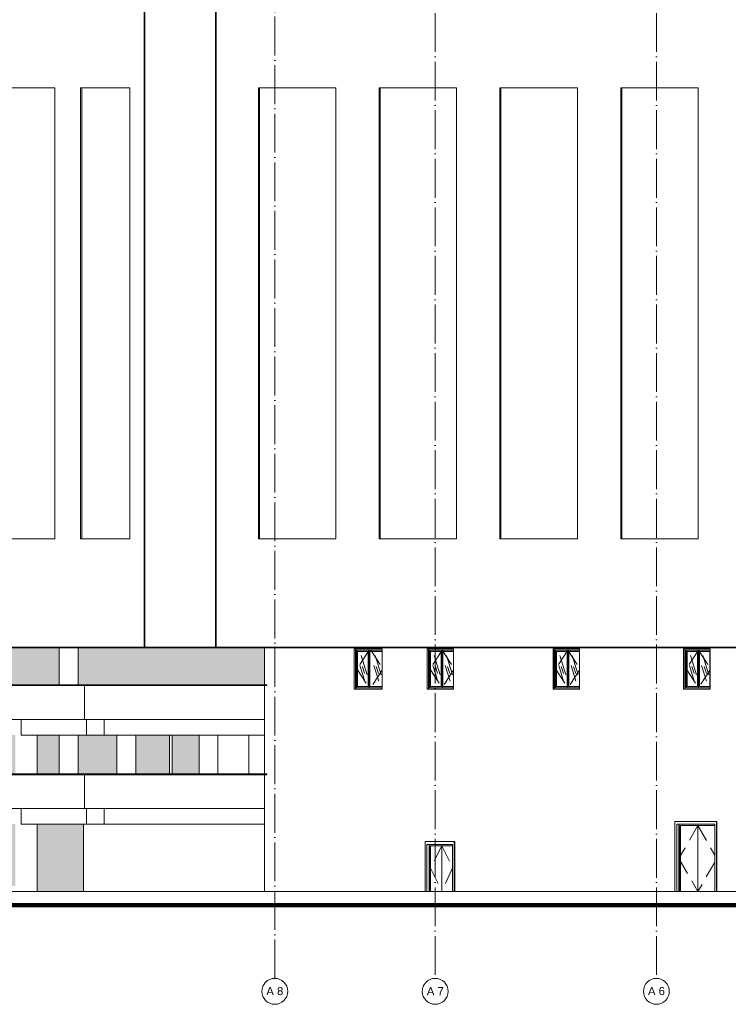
# Model space of a CAD drawing. Header units: millimetres. Extents: x 27034 to 255531, y -206966 to 210227.
# Tile 5 of 87: x 89949 to 116223, y -14200 to 22288. Entities that reach past the tile are written whole.
import ezdxf

# ---------------------------------------------------------------- set-up
doc = ezdxf.new("R2010")
doc.units = ezdxf.units.MM
doc.header["$LTSCALE"] = 0.05
doc.linetypes.add('ACAD_ISO04W100', pattern=[30, 24, -3, 0, -3])
doc.linetypes.add('DASHED', pattern=[19.05, 12.7, -6.35])
doc.layers.get('0').update_dxf_attribs({"lineweight": 0})
doc.layers.add('001 Axis', color=1, linetype='ACAD_ISO04W100', lineweight=13)
doc.layers.add('CMP door mark', color=1, linetype='Continuous', lineweight=0)
doc.styles.add('CMP 1-100', font='arial.ttf', dxfattribs={"height": 300})

msp = doc.modelspace()

# ---------------------------------------------------------------- hatches: boundary and pattern name
h = msp.add_hatch(color=251)
h.paths.add_polyline_path([(79363.5, -2362), (79613.8, -2362), (79613.8, -972.2), (79363.5, -972.2)])
h.paths.add_polyline_path([(70651.3, -972.2), (68980.2, -972.2), (68980.2, -2362), (70651.3, -2362)])
h.paths.add_polyline_path([(71877.3, -2362), (71877.3, -972.2), (71351.3, -972.2), (71351.3, -2362)])
h.paths.add_polyline_path([(73171.9, -2362), (73171.9, -972.2), (71936.4, -972.2), (71936.4, -2362)])
h.paths.add_polyline_path([(58711.8, -2362), (58711.8, -972.2), (58036.2, -972.2), (58036.2, -2362)])
h.paths.add_polyline_path([(92112.5, -972.2), (92112.5, -2362), (99023.4, -2362), (99023.4, -972.2)])
h.paths.add_polyline_path([(84745.7, -972.2), (83963.5, -972.2), (83963.5, -2362), (84745.7, -2362)])
h.paths.add_polyline_path([(66062.6, -2362), (66062.6, -972.2), (65492.5, -972.2), (65492.5, -2362)])
h.paths.add_polyline_path([(63613.4, -972.2), (63613.4, -2362), (63996.9, -2362), (63996.9, -972.2)])
h.paths.add_polyline_path([(88698.9, -2362), (91412.5, -2362), (91412.5, -972.2), (88698.9, -972.2)])
h.paths.add_polyline_path([(85445.7, -2362), (87998.9, -2362), (87998.9, -972.2), (85445.7, -972.2)])
h.paths.add_polyline_path([(68280.2, -2362), (68280.2, -972.2), (67576.7, -972.2), (67576.7, -2362)])
h.paths.add_polyline_path([(76542.6, -972.2), (76542.6, -2362), (78663.5, -2362), (78663.5, -972.2)])
h.paths.add_polyline_path([(75842.6, -2362), (75842.6, -972.2), (73871.9, -972.2), (73871.9, -2362)])
h.paths.add_polyline_path([(57101.1, -2362), (57186.1, -2362), (57186.1, -972.2), (57101.1, -972.2)])
h.paths.add_polyline_path([(59411.8, -2362), (60316.6, -2362), (60316.6, -972.2), (59411.8, -972.2)])
h = msp.add_hatch(color=251)
h.paths.add_polyline_path([(48177.9, -5662.1), (48177.9, -4222), (47865.3, -4222), (47865.3, -5662.1)])
h.paths.add_polyline_path([(94254.6, -4222), (94254.6, -5662.1), (95503.2, -5662.1), (95503.2, -4222)])
h.paths.add_polyline_path([(79613.8, -4222), (79363.5, -4222), (79363.5, -5662.1), (79613.8, -5662.1)])
h.paths.add_polyline_path([(70651.3, -5662.1), (70651.3, -4222), (70200, -4222), (70200, -5662.1)])
h.paths.add_polyline_path([(78531.9, -4222), (76542.6, -4222), (76542.6, -5662.1), (78531.9, -5662.1)])
h.paths.add_polyline_path([(48877.9, -5662.1), (49336.6, -5662.1), (49336.6, -4222), (48877.9, -4222)])
h.paths.add_polyline_path([(69500, -4222), (68980.2, -4222), (68980.2, -5662.1), (69500, -5662.1)])
h.paths.add_polyline_path([(65492.5, -4222), (65492.5, -5662.1), (66062.6, -5662.1), (66062.6, -4222)])
h.paths.add_polyline_path([(75371.8, -4222), (73871.9, -4222), (73871.9, -5662.1), (75371.8, -5662.1)])
h.paths.add_polyline_path([(47166.7, -4222), (47059.5, -4222), (47059.5, -5662.1), (47166.7, -5662.1)])
h.paths.add_polyline_path([(71877.3, -4222), (71351.3, -4222), (71351.3, -5662.1), (71877.3, -5662.1)])
h.paths.add_polyline_path([(50036.6, -5662.1), (50723.1, -5662.1), (50723.1, -4222), (50036.6, -4222)])
h.paths.add_polyline_path([(83963.5, -5662.1), (84745.7, -5662.1), (84745.7, -4222), (83963.5, -4222)])
h.paths.add_polyline_path([(87998.9, -5662.1), (87998.9, -4222), (86468.1, -4222), (86468.1, -5662.1)])
h.paths.add_polyline_path([(89781.8, -4222), (88698.9, -4222), (88698.9, -5662.1), (89781.8, -5662.1)])
h.paths.add_polyline_path([(91412.5, -4222), (90597.9, -4222), (90597.9, -5662.1), (91412.5, -5662.1)])
h.paths.add_polyline_path([(95597.1, -4222), (95597.1, -5662.1), (96599.9, -5662.1), (96599.9, -4222)])
h.paths.add_polyline_path([(92112.5, -4222), (92112.5, -5662.1), (93554.6, -5662.1), (93554.6, -4222)])
h.paths.add_polyline_path([(72361.8, -4222), (71936.4, -4222), (71936.4, -5662.1), (72361.8, -5662.1)])
h.paths.add_polyline_path([(63613.4, -4222), (63613.4, -5662.1), (63996.9, -5662.1), (63996.9, -4222)])
h.paths.add_polyline_path([(60316.6, -5662.1), (60316.6, -4222), (60277.7, -4222), (60277.7, -5662.1)])
h.paths.add_polyline_path([(68280.2, -4222), (67576.7, -4222), (67576.7, -5662.1), (68280.2, -5662.1)])
h.paths.add_polyline_path([(59577.7, -5662.1), (59577.7, -4222), (59411.8, -4222), (59411.8, -5662.1)])
h.paths.add_polyline_path([(57101.1, -5637.6), (57186.1, -5637.6), (57186.1, -4222), (57101.1, -4222)])
h.paths.add_polyline_path([(85768.1, -5662.1), (85768.1, -4222), (85445.7, -4222), (85445.7, -5662.1)])
h.paths.add_polyline_path([(58711.8, -5662.1), (58711.8, -4222), (58182.2, -4222), (58182.2, -5662.1)])
h.paths.add_polyline_path([(73171.9, -4222), (73061.8, -4222), (73061.8, -5662.1), (73171.9, -5662.1)])
h = msp.add_hatch(color=251)
h.paths.add_polyline_path([(52119.8, -7522.1), (51423.1, -7522.1), (51423.1, -9822.1), (51479.4, -9822.1), (51529.4, -9872.1), (51529.4, -10022.1), (52069.5, -10022.1), (52069.5, -9872.1), (52119.5, -9822.1)])
h.paths.add_polyline_path([(72361.8, -10022.1), (72361.8, -7522.1), (70200, -7522.1), (70200, -10022.1)])
h.paths.add_polyline_path([(49238.7, -9872.1), (49294.5, -9822.1), (49336.6, -9822.1), (49336.6, -7522.1), (48877.9, -7522.1), (48877.9, -10022.1), (49238.7, -10022.1)])
h.paths.add_polyline_path([(50036.6, -7522.1), (50036.6, -9822.1), (50575.9, -9822.1), (50575.9, -7522.1)])
h.paths.add_polyline_path([(82448.1, -10022.1), (85718.1, -10022.1), (85718.1, -9872.1), (85768.1, -9822.1), (85768.1, -7522.1), (82448.1, -7522.1)])
h.paths.add_polyline_path([(86468.1, -7522.1), (86468.1, -9822.1), (86518.1, -9872.1), (86518.1, -10022.1), (88171.4, -10022.1), (88171.4, -9872.1), (88221.4, -9822.1), (89781.8, -9822.1), (89781.8, -7522.1)])
h.paths.add_polyline_path([(92314.5, -10022.1), (92314.5, -7522.1), (90597.9, -7522.1), (90597.9, -10022.1)])
h.paths.add_polyline_path([(62537.4, -7522.1), (62537.4, -10022.1), (64043.2, -10022.1), (64043.2, -9872.1), (64093.2, -9822.1), (64233, -9822.1), (64233, -7522.1)])
h.paths.add_polyline_path([(64933, -9822.1), (66789.8, -9822.1), (66789.8, -7522.1), (64933, -7522.1)])
h.paths.add_polyline_path([(67489.8, -7522.1), (67489.8, -9822.1), (67597, -9822.1), (67647, -9872.1), (67647, -10022.1), (69500, -10022.1), (69500, -7522.1)])
h.paths.add_polyline_path([(75371.8, -7522.1), (73061.8, -7522.1), (73061.8, -10022.1), (75371.8, -10022.1)])
h.paths.add_polyline_path([(52819.9, -9822.1), (52869.9, -9872.1), (52869.9, -10022.1), (53748.3, -10022.1), (53748.3, -7522.1), (52819.9, -7522.1)])
h.paths.add_polyline_path([(55532.3, -10022.1), (55532.3, -7522.1), (54448.3, -7522.1), (54448.3, -10022.1)])
h.paths.add_polyline_path([(61837, -10022.1), (61837, -7522.1), (61148.5, -7522.1), (61148.5, -10022.1)])

# ---------------------------------------------------------------- linework, layer by layer
at = {"lineweight": 35}
for p, q in [((94571, 22707.7, 158.5), (94571, -972.2, 158.5)), ((97217.8, 22707.7, 158.5), (97217.8, -972.2, 158.5))]:
    msp.add_line(p, q, dxfattribs=at)
for p, q in [((99116.3, -2392, -135354), (99116.3, -2362, -135354)), ((99116.3, -5692.1, -135354), (99116.3, -5662.1, -135354))]:
    msp.add_line(p, q)
for points in [[(94571, 22707.7), (94571, -972.2)], [(97217.8, 22707.7), (97217.8, -972.2)], [(91412.5, -972.2), (91412.5, -2362)], [(92112.5, -972.2), (92112.5, -2362)], [(99023.4, -972.2), (99023.4, -2362)], [(103391.1, -1022.2), (102351.7, -1022.2)], [(102351.7, -1022.2), (102351.7, -2522.2)], [(102395.3, -1022.2), (102395.3, -2522.2)], [(103391.1, -1072.2), (102428, -1072.2)], [(102428, -1072.2), (102428, -2472.2)], [(102446.9, -1072.2), (102446.9, -2472.2)], [(102903.4, -1072.2), (102903.4, -2472.2)], [(103391.1, -1022.2), (103391.1, -2522.2)], [(106036, -1022.2), (105057.8, -1022.2)], [(105057.8, -1022.2), (105057.8, -2522.2)], [(105101.4, -1022.2), (105101.4, -2522.2)], [(106036, -1072.2), (105134, -1072.2)], [(105134, -1072.2), (105134, -2472.2)], [(105153, -1072.2), (105153, -2472.2)], [(105609.4, -1072.2), (105609.4, -2472.2)], [(106036, -1022.2), (106036, -2522.2)], [(110703.2, -1022.2), (109725, -1022.2)], [(109725, -1022.2), (109725, -2522.2)], [(109768.7, -1022.2), (109768.7, -2522.2)], [(110703.2, -1072.2), (109801.3, -1072.2)], [(109801.3, -1072.2), (109801.3, -2472.2)], [(109820.2, -1072.2), (109820.2, -2472.2)], [(110276.7, -1072.2), (110276.7, -2472.2)], [(110703.2, -1022.2), (110703.2, -2522.2)], [(115551.1, -1022.2), (114567.3, -1022.2)], [(114567.3, -1022.2), (114567.3, -2522.2)], [(114610.9, -1022.2), (114610.9, -2522.2)], [(115551.1, -1072.2), (114643.5, -1072.2)], [(114643.5, -1072.2), (114643.5, -2472.2)], [(114662.4, -1072.2), (114662.4, -2472.2)], [(115118.9, -1072.2), (115118.9, -2472.2)], [(115551.1, -1022.2), (115551.1, -2522.2)], [(102870.7, -1122.2), (102479.5, -1122.2)], [(102479.5, -1122.2), (102479.5, -2422.2)], [(102870.7, -1122.2), (102870.7, -2422.2)], [(103388.4, -1122.2), (102936, -1122.2)], [(102936, -1122.2), (102936, -2422.2)], [(103388.4, -1122.2), (103388.4, -2422.2)], [(105576.8, -1122.2), (105185.6, -1122.2)], [(105185.6, -1122.2), (105185.6, -2422.2)], [(105576.8, -1122.2), (105576.8, -2422.2)], [(106033.3, -1122.2), (105642, -1122.2)], [(105642, -1122.2), (105642, -2422.2)], [(106033.3, -1122.2), (106033.3, -2422.2)], [(110244.1, -1122.2), (109852.8, -1122.2)], [(109852.8, -1122.2), (109852.8, -2422.2)], [(110244.1, -1122.2), (110244.1, -2422.2)], [(110700.5, -1122.2), (110309.3, -1122.2)], [(110309.3, -1122.2), (110309.3, -2422.2)], [(110700.5, -1122.2), (110700.5, -2422.2)], [(115086.3, -1122.2), (114695, -1122.2)], [(114695, -1122.2), (114695, -2422.2)], [(115086.3, -1122.2), (115086.3, -2422.2)], [(115542.7, -1122.2), (115151.5, -1122.2)], [(115151.5, -1122.2), (115151.5, -2422.2)], [(115542.7, -1122.2), (115542.7, -2422.2)], [(99023.4, -2392), (99023.4, -5662.1)], [(103391.1, -2522.2), (102351.7, -2522.2)], [(103391.1, -2472.2), (102428, -2472.2)], [(102870.7, -2422.2), (102479.5, -2422.2)], [(103388.4, -2422.2), (102936, -2422.2)], [(106036, -2522.2), (105057.8, -2522.2)], [(106036, -2472.2), (105134, -2472.2)], [(105576.8, -2422.2), (105185.6, -2422.2)], [(106033.3, -2422.2), (105642, -2422.2)], [(110703.2, -2522.2), (109725, -2522.2)], [(110703.2, -2472.2), (109801.3, -2472.2)], [(110244.1, -2422.2), (109852.8, -2422.2)], [(110700.5, -2422.2), (110309.3, -2422.2)], [(115551.1, -2522.2), (114567.3, -2522.2)], [(115551.1, -2472.2), (114643.5, -2472.2)], [(115086.3, -2422.2), (114695, -2422.2)], [(115542.7, -2422.2), (115151.5, -2422.2)], [(89997.8, -3642), (89997.8, -4222)], [(93076, -3642), (93076, -4222)], [(99023.4, -4222), (89997.8, -4222)], [(90597.9, -4222), (90597.9, -5662.1)], [(91412.5, -4222), (91412.5, -5662.1)], [(92112.5, -4222), (92112.5, -5662.1)], [(93554.6, -4222), (93554.6, -5662.1)], [(93554.6, -4272.4), (93554.6, -5662.1)], [(94254.6, -4222), (94254.6, -5662.1)], [(94254.6, -4272.4), (94254.6, -5662.1)], [(95503.2, -4222), (95503.2, -5662.1)], [(95597.1, -4222), (95597.1, -5662.1)], [(96599.9, -4222), (96599.9, -5662.1)], [(97299.9, -4222), (97299.9, -5662.1)], [(98444.9, -4222), (98444.9, -5662.1)], [(99023.4, -5692.1), (99023.4, -10022.1)], [(89997.8, -6942.1), (89997.8, -7522.1)], [(93076, -6942.1), (93076, -7521.8)], [(99023.4, -7522.1), (89997.8, -7522.1)], [(90597.9, -7522.1), (90597.9, -10022.1)], [(92314.5, -7522.1), (92314.5, -10022.1)], [(115798.3, -7422.1), (114245.6, -7422.1)], [(114245.6, -7422.1), (114245.6, -10022.1)], [(115718, -7522.1), (114310.7, -7522.1)], [(114310.7, -7522.1), (114310.7, -10022.1)], [(114394.2, -7522.1), (114394.2, -10022.1)], [(115718, -7572.1), (114426.7, -7572.1)], [(114426.7, -7572.1), (114426.7, -10022.1)], [(114449.3, -7572.1), (114449.3, -10022.1)], [(115097.8, -7572.1), (115097.8, -10022.1)], [(115718, -7522.1), (115718, -10022.1)], [(115783.1, -7422.1), (115783.1, -10022.1)], [(115798.3, -7422.1), (115798.3, -10022.1)], [(106079.4, -8172.3), (104981.9, -8172.3)], [(104981.9, -8172.3), (104981.9, -10022.1)], [(106079.4, -8172.3), (104981.9, -8172.3)], [(105999.2, -8272.3), (105047.1, -8272.3)], [(105047.1, -8272.3), (105047.1, -10022.1)], [(105999.2, -8272.3), (105047.1, -8272.3)], [(105130.5, -8272.3), (105130.5, -10022.1)], [(105999.1, -8322.3), (105163.1, -8322.3)], [(105163.1, -8322.3), (105163.1, -10022.1)], [(105999.1, -8322.3), (105163.1, -8322.3)], [(105185.9, -8322.3), (105185.9, -10022.1)], [(105606.5, -8322.3), (105606.5, -10022.1)], [(105999.2, -8272.3), (105999.1, -10022.1)], [(106064.3, -8172.3), (106064.3, -10022.1)], [(106079.4, -8172.3), (106079.4, -10022.1)], [(137103.5, -10522.1), (36294.6, -10522.1), (36294.6, -10022.1), (137103.5, -10022.1)], [(104981.9, -10022.1), (106079.4, -10022.1)], [(104981.9, -10022.1), (106079.4, -10022.1)], [(114245.6, -10022.1), (115798.3, -10022.1)]]:
    msp.add_lwpolyline(points)
at = {"lineweight": 0}
for points in [[(89484.8, 3052.7), (91250.4, 3052.7), (91250.4, 19757.4), (89484.8, 19757.4)], [(92209.8, 19757.4), (92255.1, 19757.4), (92255.1, 3052.7), (92209.8, 3052.7)], [(92209.8, 3052.7), (94031.1, 3052.7), (94031.1, 19757.4), (92209.8, 19757.4)]]:
    msp.add_lwpolyline(points, close=True, dxfattribs=at)
for points in [[(98804.1, 19757.4), (101673, 19757.4), (101673, 3052.7), (98804.1, 3052.7)], [(98842, 3052.7), (98804.1, 3052.7), (98804.1, 19757.4), (98842, 19757.4)], [(103280.2, 19757.4), (106149.1, 19757.4), (106149.1, 3052.7), (103280.2, 3052.7)], [(103318.1, 3052.7), (103280.2, 3052.7), (103280.2, 19757.4), (103318.1, 19757.4)], [(107756.3, 19757.4), (110625.2, 19757.4), (110625.2, 3052.7), (107756.3, 3052.7)], [(107794.2, 3052.7), (107756.3, 3052.7), (107756.3, 19757.4), (107794.2, 19757.4)], [(112232.4, 19757.4), (115101.2, 19757.4), (115101.2, 3052.7), (112232.4, 3052.7)], [(112270.3, 3052.7), (112232.4, 3052.7), (112232.4, 19757.4), (112270.3, 19757.4)]]:
    msp.add_lwpolyline(points, close=True)
at = {"lineweight": 35}
msp.add_lwpolyline([(120966.4, -972.2), (49500.2, -972.2)], dxfattribs=at)
at = {"color": 4}
for points in [[(102606.3, -1270.6), (102828.4, -1988.4)], [(103124, -1270.6), (103346.1, -1988.4)], [(105312.4, -1270.6), (105534.5, -1988.4)], [(105768.8, -1270.6), (105990.9, -1988.4)], [(109979.6, -1270.6), (110201.7, -1988.4)], [(110436.1, -1270.6), (110658.1, -1988.4)], [(114821.6, -1270.4), (115043.6, -1988.3)], [(115278, -1270.4), (115500.1, -1988.3)], [(102563.2, -1643.8), (102742.2, -2222.2)], [(102654.8, -1680.1), (102737.2, -1946.5)], [(103080.9, -1643.8), (103259.8, -2222.2)], [(103172.5, -1680.1), (103254.9, -1946.5)], [(105269.3, -1643.8), (105448.2, -2222.2)], [(105360.9, -1680.1), (105443.3, -1946.5)], [(105725.7, -1643.8), (105904.7, -2222.2)], [(105817.3, -1680.1), (105899.7, -1946.5)], [(109936.5, -1643.8), (110115.5, -2222.2)], [(110028.1, -1680.1), (110110.5, -1946.5)], [(110393, -1643.8), (110571.9, -2222.2)], [(110484.6, -1680.1), (110567, -1946.5)], [(114778.5, -1643.6), (114957.4, -2222.1)], [(114870.1, -1680), (114952.4, -1946.3)], [(115234.9, -1643.6), (115413.9, -2222.1)], [(115326.5, -1680), (115408.9, -1946.3)]]:
    msp.add_lwpolyline(points, dxfattribs=at)
at = {"color": 7, "lineweight": 0}
for points in [[(99116.3, -2362), (44295.2, -2362)], [(99116.3, -2392), (44295.2, -2392)], [(99023.4, -3642), (44345.2, -3642)], [(99116.3, -5662.1), (44295.2, -5662.1)], [(99116.3, -5692.1), (44295.2, -5692.1)], [(99023.4, -6942.1), (44345.2, -6942.1)]]:
    msp.add_lwpolyline(points, dxfattribs=at)
at = {"lineweight": 0}
for points in [[(92353.4, -2362), (92353.4, -3642)], [(92428.9, -3642), (92428.9, -4222)], [(92353.4, -5662.1), (92353.4, -6942.1)], [(92428.9, -6942.1), (92428.9, -7522.1)], [(124099.7, -10022.1), (44497.3, -10022.1)]]:
    msp.add_lwpolyline(points, dxfattribs=at)
at = {"lineweight": 100}
msp.add_lwpolyline([(137507.1, -6722.1), (137507.1, -10522.1), (36294.6, -10522.1)], dxfattribs=at)
at = {"layer": '001 Axis', "ltscale": 1200}
for p, q in [((99406, -13240.5, -4196.2), (99406, 40532.7, -4196.1)), ((105356.1, 40532.7, -4196.1), (105356.1, -13240.4, -4196.2)), ((113556.1, 40532.7, -4196.1), (113556.1, -13240.5, -4196.2))]:
    msp.add_line(p, q, dxfattribs=at)
at = {"layer": '001 Axis', "linetype": 'Continuous'}
for centre in [(99406, -13720.5, -4196.2), (105356.1, -13720.5, -4196.2), (113556.1, -13720.5, -4196.2)]:
    msp.add_circle(centre, 480, dxfattribs=at)
at = {"layer": 'CMP door mark', "color": 8, "linetype": 'DASHED', "lineweight": 0, "ltscale": 1000}
for points, elevation in [([(102903.4, -1072.2), (102446.9, -1772.2), (102903.4, -2472.2)], 183.9), ([(102964.6, -1072.2), (103391.1, -1726.3)], 158.5), ([(105609.4, -1072.2), (105153, -1772.2), (105609.4, -2472.2)], 158.5), ([(105609.4, -1072.2), (106036, -1726.3)], 158.5), ([(110276.7, -1072.2), (109820.2, -1772.2), (110276.7, -2472.2)], -4037.7), ([(110276.7, -1072.2), (110703.2, -1726.3)], -4037.7), ([(115118.9, -1072.2), (114662.4, -1772.2), (115118.9, -2472.2)], 158.5), ([(115118.9, -1072.2), (115551.1, -1735)], 158.5), ([(103391.1, -1818), (102964.6, -2472.2)], 158.5), ([(106036, -1818), (105609.4, -2472.2)], 158.5), ([(110703.2, -1818), (110276.7, -2472.2)], -4037.7), ([(115551.1, -1809.4), (115118.9, -2472.2)], 158.5), ([(115097.8, -7572.1), (114394.2, -8797.1), (115097.8, -10022.1)], 158.5), ([(115097.8, -7572.1), (115719.3, -8667.5)], 158.5), ([(105606.5, -8322.3), (105185.9, -9149.4), (105606.5, -10022.1)], 158.5), ([(105606.5, -8322.3), (105999.1, -9147.2)], 158.5), ([(115718, -8926.8), (115097.8, -10022.1)], 158.5), ([(105999.1, -9147.2), (105606.5, -10022.1)], 158.5)]:
    msp.add_lwpolyline(points, dxfattribs=dict(at, elevation=elevation))

# ---------------------------------------------------------------- texts
at = {"layer": '001 Axis', "ltscale": 0.1, "char_height": 300, "attachment_point": 5, "rotation": 359.99999, "style": 'CMP 1-100'}
for s, insert in [('A 8', (99408.2, -13712.5, -4196.2)), ('A 7', (105358.2, -13712.5, -4196.2)), ('A 6', (113558.3, -13712.5, -4196.2))]:
    msp.add_mtext(s, dxfattribs=dict(at, insert=insert))

doc.saveas('drawing.dxf')
